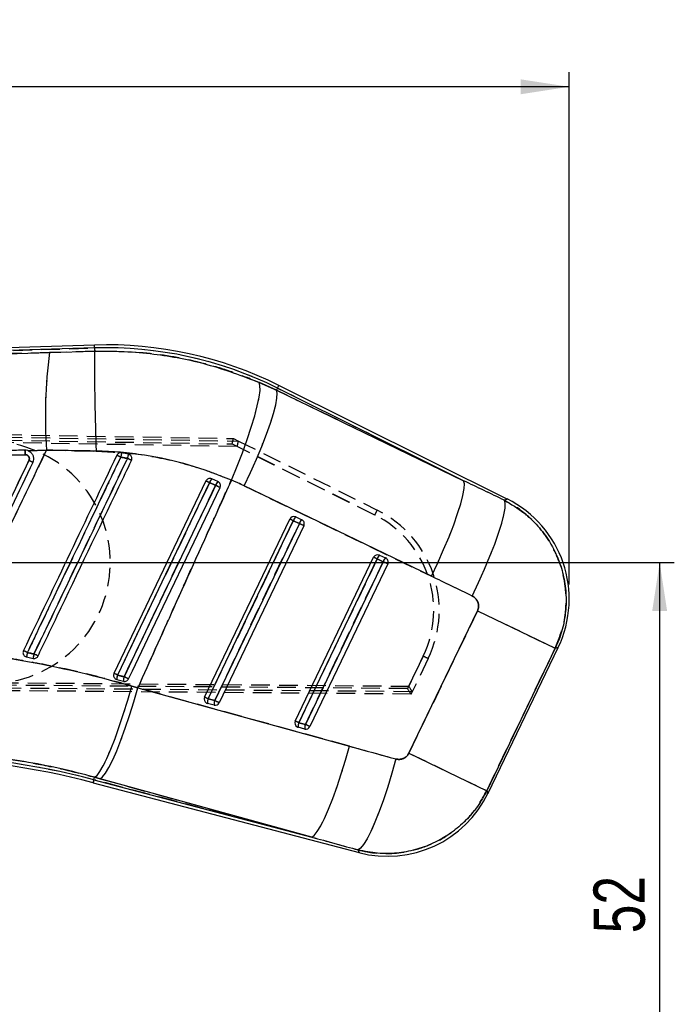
# Model space of a CAD drawing. Extents: x 72 to 515, y 20 to 374.
# Tile 11 of 25: x 235 to 295, y 285 to 374. Entities that reach past the tile are written whole.
import ezdxf

# ---------------------------------------------------------------- set-up
doc = ezdxf.new("R2010")
doc.units = 0
doc.header["$LTSCALE"] = 1.333333
doc.linetypes.add('HIDDEN', pattern=[1.905, 1.27, -0.635])
doc.layers.get('0').update_dxf_attribs({"linetype": 'CONTINUOUS'})
doc.styles.add('SLDTEXTSTYLE0', font='TXT', dxfattribs={"width": 0.75})
doc.dimstyles.new('SLDDIMSTYLE2', dxfattribs={"dimtxt": 4.666667, "dimasz": 4.402667, "dimexe": 0, "dimexo": 0.0625, "dimgap": 1.166667, "dimtad": 1, "dimdec": 0, "dimrnd": 1e-09, "dimzin": 12, "dimtxsty": 'SLDTEXTSTYLE0', "dimsah": 1, "dimcen": 0.09, "dimazin": 3, "dimtfac": 1, "dimtdec": 0, "dimtofl": 0, "dimtmove": 0, "dimatfit": 3, "dimtolj": 1, "dimtzin": 12})

# ---------------------------------------------------------------- blocks, each defined once
blk = doc.blocks.new('_D_4')
at = {"color": 179, "linetype": 'CONTINUOUS'}
for p, q in [((233.727, 324.899), (294.695, 324.899)), ((293.362, 324.899), (293.362, 272.832)), ((147.305, 272.832), (294.695, 272.832))]:
    blk.add_line(p, q, dxfattribs=at)
for points in [[(293.362, 324.899), (292.684, 320.497), (294.039, 320.497)], [(293.362, 272.832), (294.039, 277.235), (292.684, 277.235)]]:
    blk.add_solid(points, dxfattribs=at)
at = {"color": 179, "linetype": 'CONTINUOUS', "insert": (287.346, 291.2, 0.1), "char_height": 4.6667, "attachment_point": 1, "rotation": 90, "style": 'SLDTEXTSTYLE0'}
blk.add_mtext('52', dxfattribs=at)
blk = doc.blocks.new('_D_5')
at = {"color": 179, "linetype": 'CONTINUOUS'}
for p, q in [((72.475, 332.068), (72.475, 369.467)), ((285.136, 322.906), (285.136, 369.467)), ((285.136, 368.134), (72.475, 368.134))]:
    blk.add_line(p, q, dxfattribs=at)
for points in [[(72.475, 368.134), (76.878, 367.457), (76.878, 368.811)], [(285.136, 368.134), (280.734, 368.811), (280.734, 367.457)]]:
    blk.add_solid(points, dxfattribs=at)
at = {"color": 179, "linetype": 'CONTINUOUS', "insert": (163.742, 374.15, 0.1), "char_height": 4.6667, "attachment_point": 1, "style": 'SLDTEXTSTYLE0'}
blk.add_mtext('213', dxfattribs=at)

msp = doc.modelspace()

# ---------------------------------------------------------------- linework, layer by layer
at = {"color": 7, "linetype": 'CONTINUOUS'}
for p, q in [((241.955, 344.6663), (173.8026, 342.5547)), ((241.9633, 344.396), (183.8152, 342.5944)), ((237.8754, 343.9806), (241.9727, 344.0941)), ((241.9633, 344.396), (241.9727, 344.0941)), ((256.9321, 341.2683), (258.5051, 340.5511)), ((279.5071, 330.6608), (258.7273, 340.9979)), ((258.6069, 340.7559), (258.5051, 340.5511)), ((258.5051, 340.5511), (275.5333, 332.3356)), ((275.5333, 332.3356), (258.6069, 340.7559)), ((237.5988, 335.1037), (235.929, 335.0561)), ((235.929, 335.0561), (235.9487, 335.0481)), ((245.0471, 334.7468), (244.4329, 334.8666)), ((245.1839, 334.6913), (245.0471, 334.7468)), ((252.1036, 332.3071), (243.7371, 314.8232)), ((252.6377, 332.5015), (252.6261, 332.5066)), ((253.1879, 332.2513), (252.6377, 332.5015)), ((272.6072, 323.6448), (255.5789, 331.8603)), ((251.9831, 312.656), (259.7279, 328.8407)), ((252.2993, 312.5049), (260.0441, 328.6896)), ((260.5944, 328.4394), (252.8945, 312.3485)), ((260.0441, 328.6896), (260.5944, 328.4394)), ((260.2619, 329.0352), (260.8122, 328.785)), ((261.0068, 328.2419), (253.3069, 312.151)), ((260.2292, 310.4888), (267.3523, 325.3743)), ((260.5453, 310.3377), (267.6684, 325.2232)), ((268.2188, 324.973), (261.1405, 310.1812)), ((267.6684, 325.2232), (268.2188, 324.973)), ((267.8862, 325.5688), (268.4366, 325.3186)), ((268.6311, 324.7755), (261.5529, 309.9838)), ((270.5576, 307.5701), (276.7928, 320.5112)), ((276.7928, 320.5112), (283.8717, 317.1005)), ((283.8717, 317.1005), (277.6365, 304.1593)), ((277.7576, 303.9411), (284.1303, 317.1674)), ((235.7801, 316.317), (236.3801, 316.1854)), ((243.9047, 314.2939), (243.999, 314.2558)), ((243.999, 314.2558), (244.594, 314.0994)), ((245.3568, 313.6691), (245.9074, 313.5075)), ((245.9074, 313.5075), (265.1658, 308.2003)), ((252.8945, 312.3485), (252.2993, 312.5049)), ((252.8395, 311.9324), (252.2444, 312.0888)), ((261.0856, 309.7652), (260.4904, 309.9216)), ((261.1405, 310.1812), (260.5453, 310.3377)), ((270.5576, 307.5701), (277.6365, 304.1593)), ((241.913, 305.1491), (241.9749, 305.3847)), ((242.4672, 305.2492), (241.9749, 305.3847)), ((261.7256, 299.942), (242.4672, 305.2492)), ((241.8443, 304.8876), (266.0337, 298.5302)), ((241.913, 305.1491), (261.7256, 299.942))]:
    msp.add_line(p, q, dxfattribs=at)
at = {"color": 8, "linetype": 'CONTINUOUS'}
for p, q in [((241.9633, 344.396), (241.955, 344.6663)), ((258.6069, 340.7559), (258.7273, 340.9979)), ((279.2469, 330.5487), (279.5071, 330.6608)), ((284.1303, 317.1674), (283.8717, 317.1005)), ((241.8443, 304.8876), (241.913, 305.1491)), ((277.6365, 304.1593), (277.7576, 303.9411)), ((266.0337, 298.5302), (265.9418, 298.7755))]:
    msp.add_line(p, q, dxfattribs=at)
at = {"color": 7, "linetype": 'HIDDEN'}
for p, q in [((183.8152, 342.5944), (241.9633, 344.396)), ((241.9727, 344.0941), (237.8754, 343.9806)), ((241.9633, 344.396), (241.9727, 344.0941)), ((258.5051, 340.5511), (256.9321, 341.2683)), ((258.6069, 340.7559), (258.5051, 340.5511)), ((275.5333, 332.3356), (258.5051, 340.5511)), ((258.6069, 340.7559), (275.5333, 332.3356)), ((167.6288, 337.6478), (254.5955, 336.1672)), ((167.6757, 337.3956), (255.0592, 335.9354)), ((254.9402, 335.4385), (167.6067, 336.8979)), ((167.6514, 337.1474), (254.4762, 335.6691)), ((254.4762, 335.6691), (267.4618, 329.2148)), ((254.5955, 336.1672), (255.0569, 335.9378)), ((255.0569, 335.9378), (267.6822, 329.6626)), ((235.929, 335.0561), (237.5988, 335.1037)), ((235.929, 335.0561), (235.9487, 335.0481)), ((237.5988, 335.1037), (242.122, 335.0251)), ((267.4618, 329.2148), (254.9402, 335.4385)), ((255.5789, 331.8603), (272.6072, 323.6448)), ((279.5071, 330.6608), (279.2469, 330.5487)), ((260.0441, 328.6896), (252.2993, 312.5049)), ((252.8945, 312.3485), (260.5944, 328.4394)), ((260.5944, 328.4394), (260.0441, 328.6896)), ((267.6684, 325.2232), (260.5453, 310.3377)), ((261.1405, 310.1812), (268.2188, 324.973)), ((268.2188, 324.973), (267.6684, 325.2232)), ((276.7928, 320.5112), (270.5576, 307.5701)), ((276.7928, 320.5112), (283.8717, 317.1005)), ((277.6365, 304.1593), (283.8717, 317.1005)), ((283.8717, 317.1005), (284.1303, 317.1674)), ((271.8596, 316.3833), (270.4406, 313.4394)), ((270.5451, 313.6562), (271.8596, 316.3833)), ((272.3078, 316.1663), (270.8551, 313.1524)), ((167.3223, 314.5453), (270.5451, 313.6562)), ((270.4406, 313.4394), (167.3604, 314.2947)), ((243.999, 314.2558), (243.9047, 314.2939)), ((270.7512, 312.9368), (167.3239, 313.795)), ((270.855, 313.1547), (167.378, 314.046)), ((245.9074, 313.5075), (245.3568, 313.6691)), ((265.1658, 308.2003), (245.9074, 313.5075)), ((252.2993, 312.5049), (252.8945, 312.3485)), ((270.7512, 312.9368), (270.8551, 313.1524)), ((260.5453, 310.3377), (261.1405, 310.1812)), ((270.5576, 307.5701), (277.6365, 304.1593)), ((241.913, 305.1491), (241.9749, 305.3847)), ((241.9749, 305.3847), (242.4672, 305.2492)), ((242.4672, 305.2492), (261.7256, 299.942)), ((241.913, 305.1491), (241.8443, 304.8876)), ((261.7256, 299.942), (241.913, 305.1491)), ((277.7576, 303.9411), (277.6365, 304.1593)), ((265.9418, 298.7755), (266.0337, 298.5302))]:
    msp.add_line(p, q, dxfattribs=at)
at = {"color": 7, "linetype": 'CONTINUOUS', "flags": 128}
for points in [[(254.4167, 332.3858), (254.9329, 333.64), (255.4127, 334.8785), (255.8455, 336.0738), (256.2217, 337.1994), (256.533, 338.2305), (256.7724, 339.1442), (256.9348, 339.9203), (257.0164, 340.5415), (257.0155, 340.9942), (256.9321, 341.2683)], [(255.5789, 331.8603), (256.1529, 333.0817), (256.6896, 334.2881), (257.1771, 335.4532), (257.6049, 336.5514), (257.9635, 337.5585), (258.245, 338.4526), (258.4434, 339.2139), (258.5541, 339.8258), (258.5748, 340.2748), (258.5051, 340.5511)], [(244.0631, 314.6677), (244.4135, 315.4002), (245.8151, 318.3302), (251.4218, 330.0501), (252.4275, 332.1524)], [(272.6072, 323.6448), (273.1812, 324.8661), (273.7178, 326.0726), (274.2054, 327.2377), (274.6332, 328.3358), (274.9918, 329.343), (275.2733, 330.237), (275.4716, 330.9984), (275.5823, 331.6102), (275.6031, 332.0593), (275.5333, 332.3356)], [(252.9751, 331.9035), (252.6247, 331.171), (251.223, 328.241), (245.6163, 316.521), (244.6555, 314.5125)], [(245.0618, 314.3178), (245.4109, 315.0475), (246.8129, 317.9773), (252.4207, 329.6967), (253.3831, 331.708)], [(276.3177, 321.8517), (276.8966, 323.0798), (277.4377, 324.2927), (277.9289, 325.4634), (278.3592, 326.5659), (278.7192, 327.5758), (279.0008, 328.4707), (279.1977, 329.2305), (279.3056, 329.8385), (279.3222, 330.2812), (279.2469, 330.5487)], [(241.9749, 305.3847), (242.1936, 305.546), (242.4567, 305.8909), (242.7588, 306.4121), (243.0934, 307.0986), (243.4533, 307.9357), (243.8311, 308.9057), (244.2185, 309.988), (244.6074, 311.1595), (244.9895, 312.3953), (245.3568, 313.6691)], [(242.4672, 305.2492), (242.6946, 305.4078), (242.9662, 305.7499), (243.2764, 306.2681), (243.6184, 306.9516), (243.9852, 307.7857), (244.3688, 308.7528), (244.7611, 309.8323), (245.1539, 311.0014), (245.5387, 312.2352), (245.9074, 313.5075)], [(261.7256, 299.942), (261.9529, 300.1006), (262.2246, 300.4426), (262.5347, 300.9609), (262.8768, 301.6443), (263.2435, 302.4784), (263.6271, 303.4455), (264.0195, 304.5251), (264.4122, 305.6941), (264.797, 306.9279), (265.1658, 308.2003)], [(269.3839, 307.0408), (269.0144, 305.7598), (268.6285, 304.518), (268.2347, 303.3421), (267.8414, 302.2575), (267.457, 301.2874), (267.0898, 300.4526), (266.7477, 299.7713), (266.438, 299.2579), (266.1675, 298.9236), (265.9418, 298.7755)]]:
    msp.add_lwpolyline(points, dxfattribs=at)
at = {"color": 7, "linetype": 'HIDDEN', "flags": 128}
for points in [[(254.4167, 332.3858), (254.9329, 333.64), (255.4127, 334.8785), (255.8455, 336.0738), (256.2217, 337.1994), (256.533, 338.2305), (256.7724, 339.1442), (256.9348, 339.9203), (257.0164, 340.5415), (257.0155, 340.9942), (256.9321, 341.2683)], [(255.5789, 331.8603), (256.1529, 333.0817), (256.6896, 334.2881), (257.1771, 335.4532), (257.6049, 336.5514), (257.9635, 337.5585), (258.245, 338.4526), (258.4434, 339.2139), (258.5541, 339.8258), (258.5748, 340.2748), (258.5051, 340.5511)], [(252.4275, 332.1524), (252.0771, 331.4199), (250.6754, 328.49), (245.0688, 316.77), (244.0631, 314.6677)], [(272.6072, 323.6448), (273.1812, 324.8661), (273.7178, 326.0726), (274.2054, 327.2377), (274.6332, 328.3358), (274.9918, 329.343), (275.2733, 330.237), (275.4716, 330.9984), (275.5823, 331.6102), (275.6031, 332.0593), (275.5333, 332.3356)], [(244.6555, 314.5125), (245.0059, 315.245), (246.4076, 318.175), (252.0142, 329.895), (252.9751, 331.9035)], [(276.3177, 321.8517), (276.8966, 323.0798), (277.4377, 324.2927), (277.9289, 325.4634), (278.3592, 326.5659), (278.7192, 327.5758), (279.0008, 328.4707), (279.1977, 329.2305), (279.3056, 329.8385), (279.3222, 330.2812), (279.2469, 330.5487)], [(241.9749, 305.3847), (242.1936, 305.546), (242.4567, 305.8909), (242.7588, 306.4121), (243.0934, 307.0986), (243.4533, 307.9357), (243.8311, 308.9057), (244.2185, 309.988), (244.6074, 311.1595), (244.9895, 312.3953), (245.3568, 313.6691)], [(242.4672, 305.2492), (242.6946, 305.4078), (242.9662, 305.7499), (243.2764, 306.2681), (243.6184, 306.9516), (243.9852, 307.7857), (244.3688, 308.7528), (244.7611, 309.8323), (245.1539, 311.0014), (245.5387, 312.2352), (245.9074, 313.5075)], [(261.7256, 299.942), (261.9529, 300.1006), (262.2246, 300.4426), (262.5347, 300.9609), (262.8768, 301.6443), (263.2435, 302.4784), (263.6271, 303.4455), (264.0195, 304.5251), (264.4122, 305.6941), (264.797, 306.9279), (265.1658, 308.2003)], [(269.3839, 307.0408), (269.0144, 305.7598), (268.6285, 304.518), (268.2347, 303.3421), (267.8414, 302.2575), (267.457, 301.2874), (267.0898, 300.4526), (266.7477, 299.7713), (266.438, 299.2579), (266.1675, 298.9236), (265.9418, 298.7755)]]:
    msp.add_lwpolyline(points, dxfattribs=at)
at = {"color": 7, "linetype": 'CONTINUOUS'}
for centre, radius, start, end in [((243.0453, 309.4739), 35.2092, 63.551298, 91.774601), ((282.1406, 338.1588), 44.6464, 172.507434, 183.923742), ((243.0453, 309.4739), 34.9388, 63.551298, 91.774601), ((432.7269, 342.7001), 190.7593, 179.581313, 182.305879), ((252.4463, 333.0761), 8.211, 167.405057, 170.22041), ((250.0119, 333.4195), 5.1392, 165.032797, 169.525914), ((228.3115, 317.8717), 18.02, 63.518658, 64.724881), ((229.9703, 304.6285), 33.1281, 64.265294, 64.958001), ((228.3859, 299.4703), 38.6199, 63.973797, 64.588541), ((207.2393, 237.9126), 104.5137, 64.382161, 64.578955), ((253.3021, 331.8637), 0.921, 136.171548, 161.728897), ((253.805, 331.6347), 0.8724, 135.021533, 162.055261), ((153.3449, 123.4507), 231.0383, 64.342299, 64.454485), ((274.9863, 321.5731), 10.15, 334.084172, 63.730057), ((260.0942, 328.6655), 0.406, 68.219652, 154.427678), ((162.9142, 125.8974), 224.853, 64.407325, 64.496612), ((260.8047, 328.4517), 0.797, 132.930626, 162.630333), ((260.097, 328.6725), 0.3984, 65.551322, 68.219682), ((261.355, 328.2015), 0.797, 132.930626, 162.630333), ((75.2975, -59.039), 429.5049, 64.381314, 64.442309), ((260.6432, 328.418), 0.404, 334.150173, 65.275932), ((267.7185, 325.1991), 0.406, 68.219652, 154.427678), ((170.5386, 122.431), 224.853, 64.407325, 64.496612), ((268.4291, 324.9853), 0.797, 132.930626, 162.630333), ((267.7214, 325.2061), 0.3984, 65.551322, 68.219682), ((268.9794, 324.7351), 0.797, 132.930626, 162.630333), ((82.9219, -62.5054), 429.5049, 64.381314, 64.442309), ((268.2676, 324.9517), 0.404, 334.150173, 65.275932), ((224.0148, 292.1734), 27.254, 64.227292, 65.074035), ((250.4727, 313.4068), 14.9781, 167.23481, 168.796342), ((243.6428, 314.9061), 7.3745, 166.833667, 170.010449), ((223.2257, 288.6773), 30.8884, 63.861453, 64.62599), ((208.4325, 240.4029), 82.3699, 64.369352, 64.620588), ((245.0628, 314.3012), 1.0648, 159.86496, 182.442815), ((245.5998, 314.1608), 1.0077, 159.569085, 183.489456), ((169.0887, 156.3473), 175.29, 64.315607, 64.46286), ((252.3494, 312.4808), 0.406, 154.427678, 240.329549), ((155.1694, 109.7127), 224.853, 64.407325, 64.496612), ((253.1299, 312.1836), 0.8906, 158.852837, 186.107764), ((253.7251, 312.0272), 0.8906, 158.852837, 186.107764), ((67.5976, -75.1299), 429.5049, 64.381314, 64.442309), ((252.3456, 312.4742), 0.3984, 240.330175, 255.276208), ((252.9409, 312.3245), 0.405, 255.504262, 334.630181), ((260.5954, 310.3135), 0.406, 154.427678, 240.329549), ((163.4155, 107.5455), 224.853, 64.407325, 64.496612), ((260.5917, 310.307), 0.3984, 240.330175, 255.276208), ((261.376, 310.0164), 0.8906, 158.852837, 186.107764), ((261.9711, 309.8599), 0.8906, 158.852837, 186.107764), ((261.187, 310.1573), 0.405, 255.504262, 334.630181), ((75.8437, -77.2971), 429.5049, 64.381314, 64.442309), ((224.2009, 237.7562), 69.4111, 75.274601, 89.27215), ((224.2009, 237.7562), 69.6815, 75.274601, 89.270386), ((268.6137, 308.3468), 10.15, 255.088825, 334.454936)]:
    msp.add_arc(centre, radius, start, end, dxfattribs=at)
at = {"color": 7, "linetype": 'HIDDEN'}
for centre, radius, start, end in [((282.1406, 338.1588), 44.6464, 172.507434, 183.923742), ((243.0453, 309.4739), 34.9388, 63.551298, 91.774601), ((432.7269, 342.7001), 190.7593, 179.581313, 182.305879), ((232.3941, 324.8995), 11, 269.274601, 89.274601), ((252.4463, 333.0761), 8.211, 167.405057, 170.22041), ((250.0119, 333.4195), 5.1392, 165.032797, 169.525914), ((244.9655, 334.3491), 0.406, 57.459793, 78.409267), ((227.9738, 316.9962), 18.9545, 63.785002, 64.931723), ((229.9703, 304.6285), 33.1281, 64.265294, 64.958001), ((228.3859, 299.4703), 38.6199, 63.973797, 64.588541), ((207.2393, 237.9126), 104.5137, 64.382161, 64.578955), ((253.3021, 331.8637), 0.921, 136.171548, 161.728897), ((253.805, 331.6347), 0.8724, 135.021533, 162.055261), ((153.3449, 123.4507), 231.0383, 64.342299, 64.454485), ((239.1172, 343.4423), 31.7149, 333.345781, 334.247381), ((263.1645, 320.5734), 10.15, 334.265551, 63.570893), ((162.9142, 125.8974), 224.853, 64.407325, 64.496612), ((260.8047, 328.4517), 0.797, 132.930626, 162.630333), ((261.355, 328.2015), 0.797, 132.930626, 162.630333), ((75.2975, -59.039), 429.5049, 64.381314, 64.442309), ((263.1667, 320.5734), 9.65, 334.265551, 63.570893), ((170.5386, 122.431), 224.853, 64.407325, 64.496612), ((268.4291, 324.9853), 0.797, 132.930626, 162.630333), ((268.9794, 324.7351), 0.797, 132.930626, 162.630333), ((82.9219, -62.5054), 429.5049, 64.381314, 64.442309), ((224.0148, 292.1734), 27.254, 64.227292, 65.074035), ((250.4727, 313.4068), 14.9781, 167.23481, 168.796342), ((243.6428, 314.9061), 7.3745, 166.833667, 170.010449), ((223.2257, 288.6773), 30.8884, 63.861453, 64.62599), ((242.7044, 255.6104), 67.4046, 63.947774, 64.371109), ((208.4325, 240.4029), 82.3699, 64.369352, 64.620588), ((245.0628, 314.3012), 1.0648, 159.86496, 182.442815), ((245.5998, 314.1608), 1.0077, 159.569085, 183.489456), ((169.0887, 156.3473), 175.29, 64.315607, 64.46286), ((155.1694, 109.7127), 224.853, 64.407325, 64.496612), ((253.1299, 312.1836), 0.8906, 158.852837, 186.107764), ((253.7251, 312.0272), 0.8906, 158.852837, 186.107764), ((67.5976, -75.1299), 429.5049, 64.381314, 64.442309), ((163.4155, 107.5455), 224.853, 64.407325, 64.496612), ((261.376, 310.0164), 0.8906, 158.852837, 186.107764), ((261.9711, 309.8599), 0.8906, 158.852837, 186.107764), ((75.8437, -77.2971), 429.5049, 64.381314, 64.442309), ((224.2009, 237.7562), 69.6815, 75.274601, 89.270386)]:
    msp.add_arc(centre, radius, start, end, dxfattribs=at)
for centre, major_axis, ratio, start_param, end_param in [((254.474, 335.6692), (0.1214, 0.498), 0.0041474, 4.7133447, 6.2831853), ((254.938, 335.4386), (0.1213, 0.498), 0.0041474, 4.713344, 6.2143069), ((253.8943, 335.9573), (1.1649, -0.0217), 0.0299477, 6.2783435, 6.3462846), ((244.4514, 308.7965), (23.0714, -11.1161), 0.9999268, 1.5702682, 1.6200773), ((279.6544, 251.2315), (400.938, -199.5944), 0.1586389, 1.6506194, 1.6598531), ((280.7815, 250.6885), (400.9456, -199.5791), 0.1382425, 1.6506083, 1.6598421), ((270.4384, 313.4394), (-0.3128, 0.5026), 0.003104, 3.1415927, 4.7104024), ((270.5429, 313.6562), (-0.3127, 0.5027), 0.003104, 3.2094402, 4.710403), ((270.3023, 313.1571), (0.5531, -0.0036), 0.063181, 6.2532427, 6.319122), ((330.8953, 354.6993), (441.8093, -114.396), 0.1356176, 4.5982543, 4.6078962), ((329.7683, 355.2424), (441.8746, -114.1476), 0.1556261, 4.5980938, 4.6077357)]:
    msp.add_ellipse(centre, major_axis=major_axis, ratio=ratio, start_param=start_param, end_param=end_param, dxfattribs=at)
at = {"color": 7, "linetype": 'CONTINUOUS'}
for centre, major_axis, ratio, start_param, end_param in [((244.4514, 308.7965), (23.0714, -11.1161), 0.9999268, 1.5702682, 1.6200773), ((279.6544, 251.2315), (400.938, -199.5944), 0.1586389, 1.6506194, 1.6598531), ((280.7815, 250.6885), (400.9456, -199.5791), 0.1382425, 1.6506083, 1.6598421), ((330.8953, 354.6993), (441.8093, -114.396), 0.1356176, 4.5982543, 4.6078962), ((329.7683, 355.2424), (441.8746, -114.1476), 0.1556261, 4.5980938, 4.6077357)]:
    msp.add_ellipse(centre, major_axis=major_axis, ratio=ratio, start_param=start_param, end_param=end_param, dxfattribs=at)
for points, knots in [([(183.8152, 342.5944), (191.3827, 342.7883), (209.4025, 343.2498), (227.4228, 343.7123), (237.8754, 343.9806)], [0, 0, 0, 0, 0.41995866, 1, 1, 1, 1]), ([(241.9727, 344.0941), (242.8708, 344.1015), (244.6725, 344.1162), (248.1033, 343.807), (252.2728, 343.0363), (255.3681, 341.8618), (256.9321, 341.2683)], [0, 0, 0, 0, 0.1753481, 0.3517802, 0.672473, 1, 1, 1, 1]), ([(178.0171, 333.2374), (188.4064, 333.501), (207.6217, 333.9886), (226.8377, 334.4715), (235.6641, 334.6934)], [0, 0, 0, 0, 0.5406791, 1, 1, 1, 1]), ([(235.6296, 335.1086), (235.377, 335.1023), (234.0441, 335.0687), (228.3898, 334.926), (214.4324, 334.5731), (198.3987, 334.1659), (186.6865, 333.8671), (183.5297, 333.7866)], [0, 0, 0, 0, 0.0145447, 0.0767507, 0.3255746, 0.8182256, 1, 1, 1, 1]), ([(228.8225, 316.8793), (229.2208, 317.7057), (230.9364, 321.2643), (233.8622, 327.339), (236.3882, 332.5879), (237.5988, 335.1037)], [0, 0, 0, 0, 0.136056, 0.5859231, 1, 1, 1, 1]), ([(235.929, 335.0561), (235.9089, 335.0635), (235.8132, 335.0985), (235.7106, 335.1042), (235.6296, 335.1086)], [0, 0, 0, 0, 0.2104118, 1, 1, 1, 1]), ([(235.6296, 335.1086), (235.6329, 335.1019), (235.6396, 335.0878), (235.6501, 334.9936), (235.6591, 334.8559), (235.6624, 334.7475), (235.6641, 334.6934)], [0, 0, 0, 0, 0.2370075, 0.4913383, 0.7456691, 1, 1, 1, 1]), ([(235.6641, 334.6934), (235.7069, 334.69), (235.7913, 334.6835), (235.9035, 334.6205), (235.9886, 334.5278), (236.0375, 334.4114), (236.0476, 334.2843), (236.0194, 334.2056), (236.0054, 334.1666)], [0, 0, 0, 0, 0.1709857, 0.3367568, 0.5025066, 0.6682284, 0.8352079, 1, 1, 1, 1]), ([(235.9487, 335.0481), (236.0069, 335.0183), (236.1427, 334.9487), (236.3074, 334.7667), (236.4127, 334.5251), (236.4372, 334.2547), (236.3772, 334.0866), (236.3467, 334.001)], [0, 0, 0, 0, 0.1568718, 0.3660028, 0.575005, 0.7837751, 1, 1, 1, 1]), ([(242.122, 335.0251), (241.3679, 335.0371), (239.8591, 335.0613), (238.3524, 335.0896), (237.5988, 335.1037)], [0, 0, 0, 0, 0.4998607, 1, 1, 1, 1]), ([(254.4167, 332.3858), (253.1515, 332.8737), (250.5984, 333.8584), (247.1764, 334.5879), (244.3347, 334.9456), (242.8609, 334.9985), (242.122, 335.0251)], [0, 0, 0, 0, 0.3227461, 0.6513053, 0.8251813, 1, 1, 1, 1]), ([(244.4329, 334.8666), (244.3872, 334.8705), (244.2957, 334.8783), (244.1641, 334.8313), (244.0568, 334.7512), (244.0132, 334.6771), (243.9928, 334.6425)], [0, 0, 0, 0, 0.2579472, 0.515895, 0.7738315, 1, 1, 1, 1]), ([(245.3317, 334.174), (245.3467, 334.2147), (245.3775, 334.2984), (245.3696, 334.4359), (245.3187, 334.5643), (245.2475, 334.6474), (245.197, 334.6823), (245.1839, 334.6913)], [0, 0, 0, 0, 0.2203518, 0.4530789, 0.6858063, 0.9185334, 1, 1, 1, 1]), ([(236.0054, 334.1666), (234.7095, 331.4566), (232.1178, 326.0367), (229.5263, 320.6168), (228.2306, 317.9069)], [0, 0, 0, 0, 0.500012, 1, 1, 1, 1]), ([(236.3467, 334.001), (235.0505, 331.2911), (232.458, 325.8713), (229.8656, 320.4515), (228.5694, 317.7416)], [0, 0, 0, 0, 0.4999999, 1, 1, 1, 1]), ([(243.9928, 334.6425), (242.5775, 331.6836), (239.7468, 325.7657), (236.9162, 319.8477), (235.5009, 316.8888)], [0, 0, 0, 0, 0.5, 1, 1, 1, 1]), ([(235.8649, 316.7163), (235.9816, 316.9605), (236.5654, 318.1814), (239.0174, 323.3093), (241.7306, 328.9833), (243.9768, 333.6805), (244.3547, 334.4708)], [0, 0, 0, 0, 0.0412602, 0.2063008, 0.8664633, 1, 1, 1, 1]), ([(244.9584, 334.3538), (244.8416, 334.1096), (244.2578, 332.8887), (241.8057, 327.7608), (239.0904, 322.0824), (236.8422, 317.3806), (236.4622, 316.5859)], [0, 0, 0, 0, 0.041229, 0.2061452, 0.8658098, 1, 1, 1, 1]), ([(236.8334, 316.4068), (236.9495, 316.6496), (237.5329, 317.8692), (239.9848, 322.9955), (242.7015, 328.675), (244.9509, 333.3779), (245.3317, 334.174)], [0, 0, 0, 0, 0.0410064, 0.2059204, 0.8655765, 1, 1, 1, 1]), ([(244.3547, 334.4708), (244.4909, 334.4453), (244.6924, 334.4076), (244.8933, 334.3669), (244.9584, 334.3538)], [0, 0, 0, 0, 0.675958, 1, 1, 1, 1]), ([(254.4167, 332.3858), (254.0262, 331.5239), (252.2658, 327.6389), (249.4251, 321.348), (246.9869, 315.9136), (245.9074, 313.5075)], [0, 0, 0, 0, 0.1370791, 0.6179386, 1, 1, 1, 1]), ([(252.6261, 332.5066), (252.582, 332.52), (252.4939, 332.547), (252.354, 332.5288), (252.2292, 332.4683), (252.1465, 332.3863), (252.1142, 332.3267), (252.1036, 332.3071)], [0, 0, 0, 0, 0.2236677, 0.4473656, 0.6702343, 0.8916883, 1, 1, 1, 1]), ([(252.4275, 332.1524), (252.536, 332.1031), (252.7186, 332.0201), (252.9011, 331.9371), (252.9751, 331.9035)], [0, 0, 0, 0, 0.5941665, 1, 1, 1, 1]), ([(253.3831, 331.708), (253.3981, 331.7486), (253.429, 331.8322), (253.4217, 331.9694), (253.3715, 332.0973), (253.2888, 332.1958), (253.2185, 332.2345), (253.1879, 332.2513)], [0, 0, 0, 0, 0.20039909, 0.41247386, 0.62454732, 0.83661692, 1, 1, 1, 1]), ([(279.2469, 330.5487), (279.8528, 330.1983), (280.9668, 329.554), (282.3194, 328.2433), (283.4742, 326.7045), (284.2913, 324.9812), (284.7528, 323.1721), (284.9015, 321.4996), (284.765, 319.8278), (284.4117, 318.3457), (284.0308, 317.4674), (283.8717, 317.1005)], [0, 0, 0, 0, 0.1330818, 0.2446988, 0.3563156, 0.4986686, 0.6048074, 0.7109461, 0.8173193, 0.9236924, 1, 1, 1, 1]), ([(276.7928, 320.5112), (276.8089, 320.548), (276.8696, 320.6867), (276.9104, 320.9522), (276.8582, 321.2499), (276.7236, 321.5232), (276.5437, 321.7248), (276.3794, 321.817), (276.3177, 321.8517)], [0, 0, 0, 0, 0.0760417, 0.2869506, 0.4978073, 0.6404232, 0.8648328, 1, 1, 1, 1]), ([(228.8225, 316.8793), (230.2043, 316.7251), (232.974, 316.416), (237.1246, 315.6985), (241.2707, 314.8081), (243.9925, 314.0494), (245.3568, 313.6691)], [0, 0, 0, 0, 0.2471325, 0.4953598, 0.7470679, 1, 1, 1, 1]), ([(235.5009, 316.8888), (235.4852, 316.8456), (235.4539, 316.7594), (235.4647, 316.6197), (235.5024, 316.5279), (235.5317, 316.4849), (235.5354, 316.4795)], [0, 0, 0, 0, 0.3179969, 0.6359938, 0.9539924, 1, 1, 1, 1]), ([(235.5354, 316.4795), (235.5654, 316.4448), (235.6253, 316.3755), (235.7188, 316.3319), (235.7715, 316.3191), (235.7801, 316.317)], [0, 0, 0, 0, 0.4555833, 0.9111667, 1, 1, 1, 1]), ([(236.4622, 316.5859), (236.3332, 316.6141), (236.1341, 316.6575), (235.935, 316.701), (235.8649, 316.7163)], [0, 0, 0, 0, 0.6479198, 1, 1, 1, 1]), ([(236.3801, 316.1854), (236.4072, 316.1811), (236.4793, 316.1698), (236.599, 316.1901), (236.7209, 316.2553), (236.7963, 316.3363), (236.8254, 316.3917), (236.8334, 316.4068)], [0, 0, 0, 0, 0.1513704, 0.4027865, 0.6542043, 0.9056232, 1, 1, 1, 1]), ([(243.7371, 314.8232), (243.7215, 314.7803), (243.6903, 314.6945), (243.7006, 314.5552), (243.7531, 314.4281), (243.8291, 314.3413), (243.8861, 314.3055), (243.9047, 314.2939)], [0, 0, 0, 0, 0.2223645, 0.4447093, 0.6676167, 0.891731, 1, 1, 1, 1]), ([(244.6555, 314.5125), (244.5469, 314.541), (244.3495, 314.5927), (244.1519, 314.6444), (244.0631, 314.6677)], [0, 0, 0, 0, 0.5501842, 1, 1, 1, 1]), ([(244.594, 314.0994), (244.6049, 314.0969), (244.6597, 314.084), (244.7638, 314.0843), (244.8938, 314.1298), (244.9992, 314.211), (245.042, 314.2841), (245.0618, 314.3178)], [0, 0, 0, 0, 0.0605146, 0.3043386, 0.5481649, 0.7919965, 1, 1, 1, 1]), ([(241.9749, 305.3847), (240.9206, 305.6595), (238.8057, 306.2107), (235.5381, 306.8329), (232.2081, 307.3114), (229.9621, 307.4792), (228.8359, 307.5634)], [0, 0, 0, 0, 0.2462813, 0.4940393, 0.7462839, 1, 1, 1, 1]), ([(269.3839, 307.0408), (269.3892, 307.0394), (269.5036, 307.0087), (269.7393, 306.9884), (270.028, 307.0623), (270.2806, 307.2076), (270.4511, 307.3745), (270.5311, 307.5214), (270.5576, 307.5701)], [0, 0, 0, 0, 0.0119324, 0.2564528, 0.5011453, 0.6418746, 0.8812546, 1, 1, 1, 1]), ([(277.6365, 304.1593), (277.51, 303.9145), (277.2563, 303.4233), (276.6504, 302.4983), (275.7507, 301.423), (274.6459, 300.4803), (273.6187, 299.8145), (272.5386, 299.2545), (271.1538, 298.7524), (269.4573, 298.4488), (267.6883, 298.4164), (266.5299, 298.6546), (265.9418, 298.7755)], [0, 0, 0, 0, 0.0593758, 0.119151, 0.2380103, 0.3601932, 0.430393, 0.5012559, 0.621825, 0.7458663, 0.8709866, 1, 1, 1, 1])]:
    msp.add_open_spline(points, degree=3, knots=knots, dxfattribs=at)
at = {"color": 7, "linetype": 'HIDDEN'}
for points, knots in [([(237.8754, 343.9806), (227.4228, 343.7123), (209.4025, 343.2498), (191.3827, 342.7883), (183.8152, 342.5944)], [0, 0, 0, 0, 0.5800413, 1, 1, 1, 1]), ([(256.9321, 341.2683), (256.1108, 341.5978), (254.4632, 342.2588), (251.1743, 343.2236), (247.0041, 344.0389), (243.6617, 344.0756), (241.9727, 344.0941)], [0, 0, 0, 0, 0.17356865, 0.34818647, 0.67061784, 1, 1, 1, 1]), ([(235.664, 334.6934), (225.2743, 334.4322), (206.0583, 333.9491), (186.8432, 333.4614), (178.0173, 333.2374)], [0, 0, 0, 0, 0.5406799, 1, 1, 1, 1]), ([(237.5988, 335.1037), (236.3568, 332.5227), (233.8308, 327.2738), (230.9049, 321.1991), (229.2208, 317.7057), (228.8225, 316.8793)], [0, 0, 0, 0, 0.4248119, 0.8639419, 1, 1, 1, 1]), ([(235.664, 334.6934), (235.6623, 334.7475), (235.6591, 334.8559), (235.65, 334.9936), (235.6396, 335.0878), (235.6329, 335.1019), (235.6296, 335.1086)], [0, 0, 0, 0, 0.25433083, 0.50866164, 0.76299244, 1, 1, 1, 1]), ([(236.0047, 334.1652), (236.0194, 334.2063), (236.0482, 334.2867), (236.0364, 334.4156), (235.9864, 334.5312), (235.9003, 334.623), (235.7886, 334.6841), (235.7055, 334.6903), (235.664, 334.6934)], [0, 0, 0, 0, 0.1728886, 0.338273, 0.5036967, 0.6691405, 0.8345775, 1, 1, 1, 1]), ([(242.122, 335.0251), (243.4812, 334.953), (246.225, 334.8075), (249.637, 334.0548), (252.3677, 333.2132), (253.7325, 332.6621), (254.4167, 332.3858)], [0, 0, 0, 0, 0.3214903, 0.6490339, 0.8240668, 1, 1, 1, 1]), ([(228.2304, 317.9065), (229.5262, 320.6165), (232.1175, 326.0361), (234.709, 331.4557), (236.0047, 334.1652)], [0, 0, 0, 0, 0.5000429, 1, 1, 1, 1]), ([(244.3547, 334.4708), (244.2379, 334.2266), (243.6541, 333.0057), (241.202, 327.8779), (238.4888, 322.2039), (236.2428, 317.5066), (235.8649, 316.7163)], [0, 0, 0, 0, 0.0412602, 0.2063008, 0.8664633, 1, 1, 1, 1]), ([(236.4622, 316.5859), (237.8919, 319.5759), (240.7239, 325.4985), (243.556, 331.4211), (244.9584, 334.3538)], [0, 0, 0, 0, 0.5048412, 1, 1, 1, 1]), ([(244.9584, 334.3538), (244.8933, 334.3669), (244.6924, 334.4076), (244.4909, 334.4453), (244.3547, 334.4708)], [0, 0, 0, 0, 0.324042, 1, 1, 1, 1]), ([(245.9074, 313.5075), (246.9574, 315.8479), (249.4158, 321.3277), (252.2565, 327.6185), (254.0467, 331.5692), (254.4167, 332.3858)], [0, 0, 0, 0, 0.371617, 0.870123, 1, 1, 1, 1]), ([(252.9751, 331.9035), (252.9011, 331.9371), (252.7186, 332.0201), (252.536, 332.1031), (252.4275, 332.1524)], [0, 0, 0, 0, 0.4058335, 1, 1, 1, 1]), ([(283.8717, 317.1005), (284.186, 317.9052), (284.7043, 319.2321), (284.8921, 321.2144), (284.7949, 322.9834), (284.3732, 324.7235), (283.6435, 326.3645), (282.7021, 327.7924), (281.535, 329.0319), (280.3609, 329.9453), (279.5562, 330.3812), (279.2469, 330.5487)], [0, 0, 0, 0, 0.1640708, 0.2705328, 0.3769947, 0.5010285, 0.6095026, 0.7179768, 0.8254473, 0.9329179, 1, 1, 1, 1]), ([(276.3177, 321.8517), (276.3492, 321.8351), (276.4811, 321.766), (276.6815, 321.5879), (276.8286, 321.3288), (276.8984, 321.0465), (276.8969, 320.7766), (276.8244, 320.5918), (276.7928, 320.5112)], [0, 0, 0, 0, 0.06820036, 0.28491788, 0.50179514, 0.62553592, 0.83664091, 1, 1, 1, 1]), ([(245.3568, 313.6691), (244.0244, 314.041), (241.3534, 314.7864), (237.241, 315.6759), (233.0588, 316.4053), (230.2368, 316.7211), (228.8225, 316.8793)], [0, 0, 0, 0, 0.2470648, 0.4952927, 0.7470597, 1, 1, 1, 1]), ([(235.8649, 316.7163), (235.935, 316.701), (236.1341, 316.6575), (236.3332, 316.6141), (236.4622, 316.5859)], [0, 0, 0, 0, 0.3520802, 1, 1, 1, 1]), ([(244.0631, 314.6677), (244.1519, 314.6444), (244.3495, 314.5927), (244.5469, 314.541), (244.6555, 314.5125)], [0, 0, 0, 0, 0.4498158, 1, 1, 1, 1]), ([(228.8359, 307.5634), (229.9297, 307.4821), (232.1233, 307.3191), (235.4213, 306.8522), (238.7228, 306.2308), (240.8886, 305.6673), (241.9749, 305.3847)], [0, 0, 0, 0, 0.2464155, 0.4941732, 0.7463004, 1, 1, 1, 1]), ([(270.5576, 307.5701), (270.5533, 307.5613), (270.4997, 307.4528), (270.3566, 307.2635), (270.1053, 307.0957), (269.8158, 307.0034), (269.5775, 306.9953), (269.4238, 307.0314), (269.3839, 307.0408)], [0, 0, 0, 0, 0.0210039, 0.2596, 0.4981514, 0.6582557, 0.91132, 1, 1, 1, 1]), ([(265.9418, 298.7755), (266.3381, 298.6875), (267.305, 298.4727), (268.8887, 298.4114), (270.7919, 298.6432), (272.595, 299.2428), (274.2188, 300.1567), (275.5636, 301.2382), (276.7532, 302.5664), (277.3421, 303.6283), (277.6365, 304.1593)], [0, 0, 0, 0, 0.0873922, 0.2132491, 0.3391059, 0.4988419, 0.618802, 0.738762, 0.869381, 1, 1, 1, 1])]:
    msp.add_open_spline(points, degree=3, knots=knots, dxfattribs=at)

# ---------------------------------------------------------------- dimensions: what is measured, and where the dimension line sits
at = {"color": 179, "linetype": 'CONTINUOUS'}
dim = msp.add_linear_dim(base=(72.4752, 368.1342), p1=(285.1363, 321.5731), p2=(72.4752, 330.7347), dimstyle='SLDDIMSTYLE2', dxfattribs=at)
dim.commit()
dim.dimension.update_dxf_attribs({"geometry": '_D_5', "text_midpoint": (170.8099, 368.1342), "dimtype": 160})
dim = msp.add_linear_dim(base=(293.3617, 272.8324), p1=(232.3941, 324.8995), p2=(145.9713, 272.8324), angle=90, dimstyle='SLDDIMSTYLE2', dxfattribs=at)
dim.commit()
dim.dimension.update_dxf_attribs({"geometry": '_D_4', "text_midpoint": (293.3617, 296.5437), "dimtype": 160})

doc.saveas('drawing.dxf')
